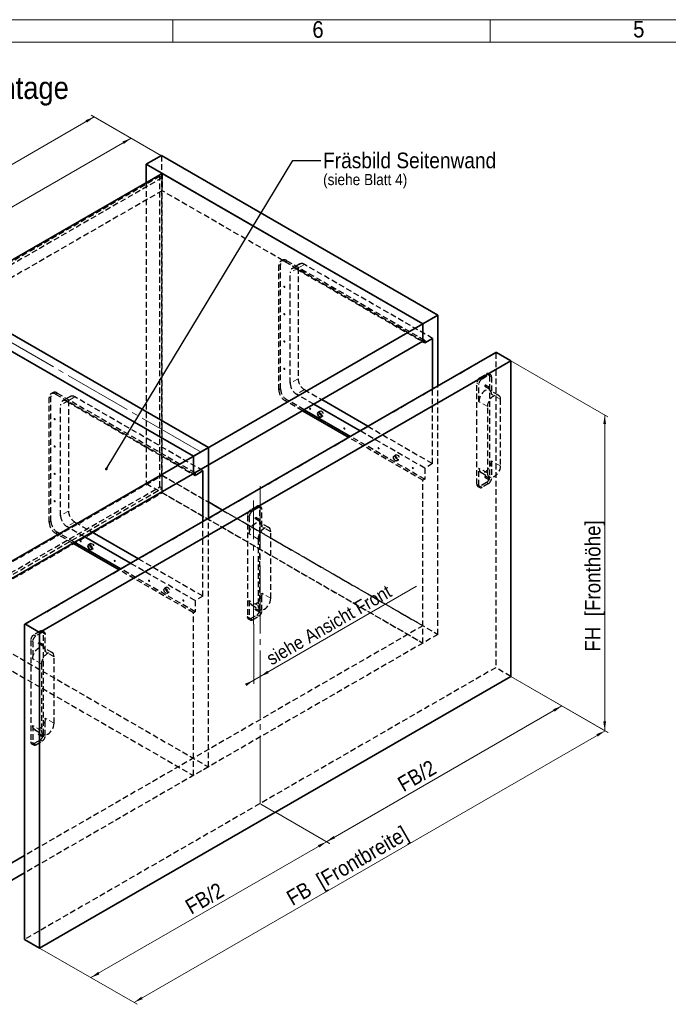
# Model space of a CAD drawing. Header units: millimetres. Extents: x 0 to 594, y 0 to 420.
# Tile 3 of 5: x 129 to 274, y 200 to 420. Entities that reach past the tile are written whole.
import ezdxf

# ---------------------------------------------------------------- set-up
doc = ezdxf.new("R2010")
doc.units = ezdxf.units.MM
for name, pattern in [('SLD-Durchgehend', [0]), ('SLD-Gestrichelt', [1.905, 1.27, -0.635]), ('SLD-Punktstrich', [19.05, 15.24, -1.27, 1.27, -1.27])]:
    doc.linetypes.add(name, pattern=pattern)
doc.styles.add('SLDTEXTSTYLE0', font='GOTHIC.TTF', dxfattribs={"width": 0.913})
doc.styles.get("Standard").update_dxf_attribs({"font": 'GOTHIC.TTF'})
doc.dimstyles.new('SLDDIMSTYLE0', dxfattribs={"dimtxt": 3.439583, "dimasz": 2.5, "dimexe": 0, "dimexo": 0.0625, "dimgap": 0.859896, "dimtad": 1, "dimlfac": 4, "dimrnd": 1e-09, "dimzin": 12, "dimdsep": 46, "dimtxsty": 'SLDTEXTSTYLE0', "dimsah": 1, "dimcen": 0.09, "dimadec": 0, "dimazin": 3, "dimtfac": 1, "dimtofl": 0, "dimtmove": 0, "dimatfit": 3, "dimfxl": 1, "dimfrac": 2, "dimtolj": 1, "dimtzin": 12, "dimarcsym": 0})
doc.dimstyles.new('SLDDIMSTYLE1', dxfattribs={"dimtxt": 3.439583, "dimasz": 2.5, "dimexe": 0, "dimexo": 0.0625, "dimgap": 0.859896, "dimtad": 1, "dimdec": 6, "dimlfac": 4, "dimrnd": 1e-09, "dimzin": 12, "dimdsep": 46, "dimtxsty": 'SLDTEXTSTYLE0', "dimsah": 1, "dimcen": 0.09, "dimadec": 0, "dimazin": 3, "dimtfac": 1, "dimtofl": 0, "dimtmove": 0, "dimatfit": 3, "dimfxl": 1, "dimfrac": 2, "dimtolj": 1, "dimtzin": 12, "dimarcsym": 0})
doc.dimstyles.new('SLDDIMSTYLE2', dxfattribs={"dimtxt": 3, "dimasz": 2.5, "dimexe": 0, "dimexo": 0.0625, "dimgap": 0.75, "dimtad": 1, "dimlfac": 4, "dimrnd": 1e-09, "dimzin": 12, "dimdsep": 46, "dimtxsty": 'SLDTEXTSTYLE0', "dimsah": 1, "dimcen": 0.09, "dimadec": 0, "dimazin": 3, "dimtfac": 1, "dimtmove": 0, "dimatfit": 0, "dimfxl": 1, "dimfrac": 2, "dimtolj": 1, "dimtzin": 12, "dimarcsym": 0})
doc.dimstyles.new('SLDDIMSTYLE3', dxfattribs={"dimtxt": 0.18, "dimasz": 0.62, "dimexe": 0, "dimexo": 0.0625, "dimgap": 0, "dimtad": 0, "dimtih": 1, "dimtoh": 1, "dimdec": 0, "dimrnd": 1e-09, "dimzin": 0, "dimdsep": 46, "dimtxsty": 'STANDARD', "dimblk1": 'DOT', "dimblk2": 'DOT', "dimsah": 1, "dimcen": 0.09, "dimadec": 0, "dimazin": 0, "dimtfac": 0.62, "dimtdec": 0, "dimtofl": 0, "dimtmove": 0, "dimatfit": 3, "dimldrblk": 'DOT', "dimfxl": 1, "dimfrac": 2, "dimtolj": 1, "dimtzin": 0, "dimarcsym": 0})

# ---------------------------------------------------------------- blocks, each defined once
blk = doc.blocks.new('_D')
at = {"color": 150, "linetype": 'SLD-Durchgehend', "lineweight": 0}
for p, q in [((39.36, 337.01), (145.42, 398.24)), ((160.45, 389.56), (144.72, 398.65)), ((54.38, 328.33), (38.65, 337.42))]:
    blk.add_line(p, q, dxfattribs=at)
at = {"color": 150, "linetype": 'SLD-Durchgehend', "lineweight": 18}
for points in [[(145.42, 398.24), (143.5, 397.49), (143.81, 396.95)], [(39.36, 337.01), (41.28, 337.76), (40.97, 338.3)]]:
    blk.add_solid(points, dxfattribs=at)
at = {"color": 150, "linetype": 'SLD-Durchgehend', "lineweight": 18, "insert": (73.77, 361.95), "char_height": 3.4396, "attachment_point": 1, "rotation": 29.9973, "style": 'SLDTEXTSTYLE0'}
blk.add_mtext('KB   [Korpusbreite]', dxfattribs=at)
blk = doc.blocks.new('_D_2')
at = {"color": 150, "linetype": 'SLD-Durchgehend', "lineweight": 0}
for p, q in [((153.68, 393.47), (100.65, 362.86)), ((160.45, 389.56), (152.97, 393.88)), ((107.48, 358.91), (99.94, 363.26))]:
    blk.add_line(p, q, dxfattribs=at)
at = {"color": 150, "linetype": 'SLD-Durchgehend', "lineweight": 18}
for points in [[(153.68, 393.47), (151.76, 392.72), (152.07, 392.18)], [(100.65, 362.86), (102.57, 363.61), (102.26, 364.14)]]:
    blk.add_solid(points, dxfattribs=at)
at = {"color": 150, "linetype": 'SLD-Durchgehend', "lineweight": 18, "insert": (116.2, 376.91), "char_height": 3.44, "attachment_point": 1, "rotation": 29.9973, "style": 'SLDTEXTSTYLE0'}
blk.add_mtext('KB/2', dxfattribs=at)
blk = doc.blocks.new('_D_4')
at = {"color": 150, "linetype": 'SLD-Durchgehend', "lineweight": 0}
for p, q in [((238.59, 273.01), (260.4, 260.42)), ((154.34, 200), (259.69, 260.82)), ((133.23, 212.19), (155.04, 199.59))]:
    blk.add_line(p, q, dxfattribs=at)
at = {"color": 150, "linetype": 'SLD-Durchgehend', "lineweight": 18}
for points in [[(259.69, 260.82), (257.77, 260.07), (258.08, 259.53)], [(154.34, 200), (156.26, 200.75), (155.95, 201.29)]]:
    blk.add_solid(points, dxfattribs=at)
at = {"color": 150, "linetype": 'SLD-Durchgehend', "lineweight": 18, "insert": (188.05, 224.54), "char_height": 3.4396, "attachment_point": 1, "rotation": 29.9973, "style": 'SLDTEXTSTYLE0'}
blk.add_mtext('FB  [Frontbreite]', dxfattribs=at)
blk = doc.blocks.new('_D_5')
at = {"color": 150, "linetype": 'SLD-Durchgehend', "lineweight": 0}
for p, q in [((185.95, 242.57), (198.1, 235.56)), ((144.71, 205.56), (197.39, 235.97)), ((133.23, 212.19), (145.42, 205.15))]:
    blk.add_line(p, q, dxfattribs=at)
at = {"color": 150, "linetype": 'SLD-Durchgehend', "lineweight": 18}
for points in [[(197.39, 235.97), (195.47, 235.22), (195.78, 234.68)], [(144.71, 205.56), (146.63, 206.31), (146.32, 206.85)]]:
    blk.add_solid(points, dxfattribs=at)
at = {"color": 150, "linetype": 'SLD-Durchgehend', "lineweight": 18, "insert": (165.41, 222.58), "char_height": 3.44, "attachment_point": 1, "rotation": 29.9973, "style": 'SLDTEXTSTYLE0'}
blk.add_mtext('FB/2', dxfattribs=at)
blk = doc.blocks.new('_D_6')
at = {"color": 150, "linetype": 'SLD-Durchgehend', "lineweight": 0}
for p, q in [((238.59, 273.01), (250.75, 265.99)), ((197.36, 235.99), (250.04, 266.4)), ((185.95, 242.57), (198.07, 235.58))]:
    blk.add_line(p, q, dxfattribs=at)
at = {"color": 150, "linetype": 'SLD-Durchgehend', "lineweight": 18}
for points in [[(250.04, 266.4), (248.12, 265.65), (248.43, 265.11)], [(197.36, 235.99), (199.28, 236.74), (198.97, 237.27)]]:
    blk.add_solid(points, dxfattribs=at)
at = {"color": 150, "linetype": 'SLD-Durchgehend', "lineweight": 18, "insert": (212.9, 250.03), "char_height": 3.44, "attachment_point": 1, "rotation": 29.9973, "style": 'SLDTEXTSTYLE0'}
blk.add_mtext('FB/2', dxfattribs=at)
blk = doc.blocks.new('_D_7')
at = {"color": 150, "linetype": 'SLD-Durchgehend', "lineweight": 0}
for p, q in [((238.59, 343.64), (260.32, 331.09)), ((259.61, 331.5), (259.61, 260.87)), ((238.59, 273.01), (260.32, 260.46))]:
    blk.add_line(p, q, dxfattribs=at)
at = {"color": 150, "linetype": 'SLD-Durchgehend', "lineweight": 18}
for points in [[(259.61, 331.5), (259.3, 329.46), (259.92, 329.46)], [(259.61, 260.87), (259.92, 262.91), (259.3, 262.91)]]:
    blk.add_solid(points, dxfattribs=at)
at = {"color": 150, "linetype": 'SLD-Durchgehend', "lineweight": 18, "insert": (255.22, 278.53), "char_height": 3.4396, "attachment_point": 1, "rotation": 90, "style": 'SLDTEXTSTYLE0'}
blk.add_mtext('FH  [Fronthöhe]', dxfattribs=at)
blk = doc.blocks.new('_D_8')
at = {"color": 150, "linetype": 'SLD-Durchgehend', "lineweight": 0}
for p, q in [((182.55, 272.96), (217.55, 293.17)), ((181.1, 284.66), (181.1, 271.31)), ((181.1, 272.13), (179.33, 271.1)), ((181.1, 272.13), (182.55, 272.96))]:
    blk.add_line(p, q, dxfattribs=at)
at = {"color": 150, "linetype": 'SLD-Durchgehend', "lineweight": 18}
for points in [[(182.55, 272.96), (184.47, 273.71), (184.16, 274.25)], [(181.1, 272.13), (179.18, 271.37), (179.49, 270.84)]]:
    blk.add_solid(points, dxfattribs=at)
at = {"color": 150, "linetype": 'SLD-Durchgehend', "lineweight": 18, "insert": (183.59, 277.99), "char_height": 3, "attachment_point": 1, "rotation": 29.9973, "style": 'SLDTEXTSTYLE0'}
blk.add_mtext('siehe Ansicht Front', dxfattribs=at)
blk = doc.blocks.new('SW_NOTE_0_12')
at = {"color": 0, "linetype": 'Continuous', "lineweight": 0, "attachment_point": 1, "style": 'SLDTEXTSTYLE0'}
for s, insert, char_height in [('Fräsbild Seitenwand', (0.5, 1.77), 3.5), ('(siehe Blatt 4)', (0.5, -3.01), 2.5)]:
    blk.add_mtext(s, dxfattribs=dict(at, insert=insert, char_height=char_height))
blk = doc.blocks.new('_Dot')
at = {"color": 0, "linetype": 'ByBlock', "lineweight": -2}
blk.add_line((-0.5, 0), (-1, 0), dxfattribs=at)
at = {"color": 0, "linetype": 'ByBlock', "const_width": 0.5}
blk.add_lwpolyline([(-0.25, 0, 1), (0.25, 0, 1)], format="xyb", close=True, dxfattribs=at)

msp = doc.modelspace()

# ---------------------------------------------------------------- linework, layer by layer
at = {"color": 7, "linetype": 'SLD-Durchgehend', "lineweight": 18}
for p, q in [((0.00002017, 419.99992642), (594.00002017, 419.99992642)), ((163.00002017, 419.99992642), (163.00002017, 414.99992642)), ((234.00002017, 414.99992642), (234.00002017, 419.99992642)), ((589.00002017, 414.99992642), (20.00002017, 414.99992642)), ((235.40361946, 345.47704704), (130.04470906, 284.65464271))]:
    msp.add_line(p, q, dxfattribs=at)
at = {"color": 7, "linetype": 'SLD-Durchgehend', "lineweight": 35}
for p, q in [((160.45030065, 389.56315143), (157.09154344, 387.62418216)), ((222.32214401, 353.84529654), (160.45030065, 389.56315143)), ((218.9633868, 351.90632727), (157.09154344, 387.62418216)), ((157.09154344, 387.62418216), (157.09154344, 383.5421416)), ((160.62707735, 385.58316188), (61.27857459, 328.23049203)), ((218.9633868, 351.90632727), (160.62707735, 385.58316188)), ((170.96851402, 324.19947698), (109.09667067, 359.91733187)), ((167.60975681, 322.26050771), (105.73791346, 357.9783626)), ((222.32214401, 353.84529654), (218.9633868, 351.90632727)), ((222.32214401, 338.00980412), (222.32214401, 353.84529654)), ((119.61488404, 294.55365742), (218.9633868, 351.90632727)), ((218.9633868, 348.02755428), (218.9633868, 351.90632727)), ((218.9633868, 351.90632727), (218.9633868, 348.02775841)), ((219.35229553, 348.25206651), (218.9633868, 348.02755428)), ((221.12006248, 348.66037518), (219.35229553, 347.63986504)), ((219.35229553, 348.25206651), (219.35229553, 347.63986504)), ((221.12006248, 337.31585722), (221.12006248, 348.66037518)), ((119.61488404, 290.67508856), (218.9633868, 348.02775841)), ((218.82187924, 347.94606784), (219.35229553, 347.63986504)), ((218.96320999, 348.02765635), (218.9633868, 348.02755428)), ((235.27862962, 345.48942405), (129.91971922, 284.66701972)), ((238.58559997, 343.64012879), (235.40361946, 345.47704704)), ((133.22668958, 282.81772446), (238.58559997, 343.64012879)), ((238.58559997, 343.64012879), (238.58559997, 273.00934856)), ((204.90261553, 327.95372438), (194.54649386, 333.93218616)), ((196.31426082, 334.9526963), (206.67038248, 328.97423452)), ((202.35668057, 326.48398741), (192.0005589, 332.46244919)), ((202.7455893, 326.70849964), (192.38946763, 332.68696142)), ((170.96851402, 324.19947698), (167.60975681, 322.26050771)), ((170.96851402, 308.36398456), (170.96851402, 324.19947698)), ((167.60975681, 318.38173472), (167.60975681, 322.26050771)), ((167.46824926, 318.30024828), (167.99866554, 317.99404548)), ((167.60958001, 318.38183679), (167.60975681, 318.38173472)), ((167.99866554, 318.60624695), (167.60975681, 318.38173472)), ((169.7664325, 319.01455562), (167.99866554, 317.99404548)), ((167.99866554, 318.60624695), (167.99866554, 317.99404548)), ((169.7664325, 307.67003766), (169.7664325, 319.01455562)), ((170.96851402, 312.04442538), (174.15621467, 310.20420497)), ((153.54898554, 298.30790482), (143.19286388, 304.2863666)), ((144.96063083, 305.30687674), (155.3167525, 299.32841496)), ((151.00305058, 296.83816785), (140.64692892, 302.81662963)), ((151.39195931, 297.06268008), (141.03583765, 303.04114186)), ((129.86793237, 214.1259135), (129.86793237, 284.55255852)), ((133.22668958, 282.81772446), (130.04470906, 284.65464271)), ((133.22668958, 212.18694423), (133.22668958, 282.81772446)), ((238.58559997, 273.00934856), (133.22668958, 212.18694423)), ((129.86793237, 232.90386404), (119.61488404, 226.98490523)), ((129.86793237, 229.02529519), (119.61488404, 223.10633638)), ((133.22668958, 212.18694423), (129.86793237, 214.1259135))]:
    msp.add_line(p, q, dxfattribs=at)
at = {"color": 7, "linetype": 'SLD-Gestrichelt', "lineweight": 25}
for p, q in [((160.45030065, 389.56315143), (160.45030065, 318.11583039)), ((160.09674726, 384.91967271), (60.74824451, 327.56700286)), ((160.62707735, 384.61351967), (61.27857459, 327.26084981)), ((157.09154344, 383.5421416), (157.09154344, 316.17686112)), ((160.62707735, 384.61351967), (160.09674726, 384.91967271)), ((160.09674726, 315.4116361), (160.09674726, 384.91967271)), ((160.62707735, 385.58316188), (160.62707735, 381.70459303)), ((160.62707735, 315.10548306), (160.62707735, 384.61351967)), ((160.62707735, 381.70459303), (61.27857459, 324.35192317)), ((218.9633868, 348.02775841), (160.62707735, 381.70459303)), ((187.52252113, 366.14877945), (187.1336124, 365.92426722)), ((188.52243987, 366.04976335), (219.35229553, 348.25206651)), ((186.71931757, 337.14432653), (186.71931757, 365.00857761)), ((187.1082263, 337.36883877), (187.1082263, 365.23308984)), ((188.13353114, 365.82525112), (218.96320999, 348.02765635)), ((191.44696377, 365.31206574), (189.67919682, 364.2915556)), ((190.67911555, 364.1925395), (218.82187924, 347.94606784)), ((191.03266894, 364.39637613), (191.03266894, 339.63477601)), ((221.12006248, 348.66037518), (192.4468825, 365.21304964)), ((189.26490199, 338.61426587), (189.26490199, 363.37586599)), ((235.22684276, 345.37496285), (235.22684276, 274.94831783)), ((231.74434187, 339.89425943), (233.15855543, 340.71066754)), ((232.18628361, 339.63913189), (233.60049717, 340.45554)), ((234.10045653, 340.50504805), (233.6585148, 340.76017559)), ((233.86566221, 340.30233078), (233.86566221, 317.62290973)), ((234.30760395, 340.04720325), (234.30760395, 336.15842763)), ((221.12006248, 320.63261181), (221.12006248, 337.31585722)), ((222.32214401, 282.3979755), (222.32214401, 338.00980412)), ((231.03723509, 315.99009351), (231.03723509, 338.66951456)), ((231.47917682, 334.52561141), (231.47917682, 338.41438702)), ((232.83089547, 337.98958865), (233.71477894, 337.47933358)), ((233.83976878, 337.6958458), (232.95588531, 338.20610087)), ((135.36568759, 307.49850697), (135.36568759, 335.36275804)), ((135.75459632, 307.7230192), (135.75459632, 335.58727028)), ((136.16889115, 336.50295989), (135.77998242, 336.27844766)), ((136.77990115, 336.17943156), (167.60958001, 318.38183679)), ((137.16880988, 336.40394379), (167.99866554, 318.60624695)), ((140.09333379, 335.66624618), (138.32556683, 334.64573604)), ((169.7664325, 319.01455562), (141.09325252, 335.56723008)), ((194.54649386, 333.93218616), (190.67911555, 336.16477614)), ((192.4468825, 337.18528628), (196.31426082, 334.9526963)), ((235.85553044, 335.94135099), (233.89330912, 337.07411724)), ((236.26982527, 335.02566137), (236.26982527, 320.12379156)), ((137.911272, 308.96844631), (137.911272, 333.73004643)), ((139.32548557, 334.54671994), (167.46824926, 318.30024828)), ((139.67903896, 334.75055657), (139.67903896, 309.98895645)), ((192.0005589, 332.46244919), (188.13353114, 334.6948368)), ((192.38946763, 332.68696142), (188.52243987, 334.91934903)), ((233.44139814, 318.49097533), (233.44139814, 333.39284515)), ((195.97046219, 332.37873119), (195.52852045, 332.12360366)), ((196.15346966, 331.04104258), (196.59541139, 331.29617011)), ((206.67038248, 328.97423452), (221.12006248, 320.63261181)), ((218.9633868, 316.89713996), (202.35668057, 326.48398741)), ((219.35229553, 317.12165219), (202.7455893, 326.70849964)), ((219.35229553, 319.61210167), (204.90261553, 327.95372438)), ((212.94102493, 322.58183385), (212.4990832, 322.32670631)), ((213.1240324, 321.24414524), (213.56597414, 321.49927277)), ((221.12006248, 320.63261181), (219.35229553, 319.61210167)), ((219.35229553, 319.61210167), (219.35229553, 317.12165219)), ((231.47917682, 315.73496597), (231.47917682, 319.62374159)), ((234.30760395, 321.25655781), (234.30760395, 317.3677822)), ((61.27857459, 260.66173984), (160.62707735, 318.0144097)), ((160.45030065, 318.11583039), (157.09154344, 316.17686112)), ((160.45030065, 318.11583039), (222.32214401, 282.3979755)), ((160.62707735, 318.0144097), (170.96851402, 312.04442538)), ((160.62707735, 314.13584084), (160.62707735, 318.0144097)), ((231.89347165, 318.70805198), (233.85569297, 317.57528572)), ((232.83089547, 317.57606835), (233.71477894, 317.06581328)), ((233.83976878, 317.2823255), (232.95588531, 317.79258057)), ((60.74824451, 258.05896624), (160.09674726, 315.4116361)), ((157.09154344, 316.17686112), (218.9633868, 280.45900623)), ((160.62707735, 315.10548306), (160.09674726, 315.4116361)), ((219.35229553, 317.12165219), (218.9633868, 316.89713996)), ((218.9633868, 280.45900623), (218.9633868, 316.89713996)), ((231.2443825, 315.5322487), (231.68632424, 315.27712117)), ((233.15855543, 316.39816486), (231.74434187, 315.58175675)), ((233.60049717, 316.14303733), (232.18628361, 315.32662922)), ((61.27857459, 257.7528132), (160.62707735, 315.10548306)), ((61.27857459, 256.78317099), (160.62707735, 314.13584084)), ((160.62707735, 314.13584084), (218.9633868, 280.45900623)), ((181.80492545, 311.06484798), (180.39071188, 310.24843986)), ((182.24686718, 310.80972044), (180.83265362, 309.99331233)), ((182.74682655, 310.85922849), (182.30488481, 311.11435603)), ((174.15621467, 310.20420497), (218.9633868, 284.33757509)), ((179.6836051, 309.023695), (179.6836051, 286.34427395)), ((180.12554684, 308.76856746), (180.12554684, 304.87979185)), ((182.51203223, 287.97709017), (182.51203223, 310.65651122)), ((182.95397396, 306.51260807), (182.95397396, 310.40138369)), ((143.19286388, 304.2863666), (139.32548557, 306.51895658)), ((141.09325252, 307.53946671), (144.96063083, 305.30687674)), ((169.7664325, 290.98679225), (169.7664325, 307.67003766)), ((170.96851402, 252.75215594), (170.96851402, 308.36398456)), ((181.47726548, 308.34376909), (182.36114896, 307.83351402)), ((182.4861388, 308.05002624), (181.60225532, 308.56028131)), ((184.50190045, 306.29553143), (182.53967914, 307.42829768)), ((140.64692892, 302.81662963), (136.77990115, 305.04901724)), ((141.03583765, 303.04114186), (137.16880988, 305.27352947)), ((184.91619528, 290.477972), (184.91619528, 305.37984181)), ((144.6168322, 302.73291163), (144.17489046, 302.47778409)), ((182.08776816, 303.74702559), (182.08776816, 288.84515577)), ((144.79983967, 301.39522302), (145.24178141, 301.65035055)), ((167.99866554, 289.96628211), (153.54898554, 298.30790482)), ((155.3167525, 299.32841496), (169.7664325, 290.98679225)), ((167.60975681, 287.2513204), (151.00305058, 296.83816785)), ((167.99866554, 287.47583263), (151.39195931, 297.06268008)), ((161.58739495, 292.93601429), (161.14545321, 292.68088675)), ((161.77040242, 291.59832568), (162.21234416, 291.85345321)), ((169.7664325, 290.98679225), (167.99866554, 289.96628211)), ((182.95397396, 287.72196264), (182.95397396, 291.61073825)), ((167.99866554, 289.96628211), (167.99866554, 287.47583263)), ((180.12554684, 289.97792203), (180.12554684, 286.08914641)), ((180.53984167, 289.06223242), (182.50206299, 287.92946616)), ((105.73791346, 286.53104156), (167.60975681, 250.81318667)), ((109.09667067, 288.47001083), (170.96851402, 252.75215594)), ((167.99866554, 287.47583263), (167.60975681, 287.2513204)), ((167.60975681, 250.81318667), (167.60975681, 287.2513204)), ((180.39071188, 285.93593719), (181.80492545, 286.7523453)), ((181.47726548, 287.93024879), (182.36114896, 287.41999372)), ((182.4861388, 287.63650594), (181.60225532, 288.14676101)), ((218.9633868, 284.33757509), (129.86793237, 232.90386404)), ((179.89075252, 285.88642914), (180.33269426, 285.63130161)), ((180.83265362, 285.68080966), (182.24686718, 286.49721777)), ((218.9633868, 280.45900623), (218.9633868, 284.33757509)), ((133.35043326, 283.09266505), (131.9362197, 282.27625693)), ((133.792375, 282.83753751), (132.37816144, 282.0211294)), ((134.29233437, 282.88704556), (133.85039263, 283.1421731)), ((134.05754005, 260.00490724), (134.05754005, 282.68432829)), ((134.49948178, 278.54042514), (134.49948178, 282.42920075)), ((222.32214401, 282.3979755), (218.9633868, 280.45900623)), ((218.9633868, 280.45900623), (129.86793237, 229.02529519)), ((131.22911292, 281.05151207), (131.22911292, 258.37209102)), ((131.67105466, 280.79638453), (131.67105466, 276.90760891)), ((133.0227733, 280.37158616), (133.90665678, 279.86133109)), ((134.03164662, 280.0778433), (133.14776314, 280.58809837)), ((136.04740827, 278.3233485), (134.08518695, 279.45611475)), ((133.63327598, 275.77484266), (133.63327598, 260.87297284)), ((136.4617031, 262.50578907), (136.4617031, 277.40765888)), ((235.22684276, 274.94831783), (129.86793237, 214.1259135)), ((238.58559997, 273.00934856), (235.22684276, 274.94831783)), ((134.49948178, 259.7497797), (134.49948178, 263.63855532)), ((131.67105466, 262.0057391), (131.67105466, 258.11696348)), ((132.08534949, 261.09004948), (134.04757081, 259.95728323)), ((134.03164662, 259.66432301), (133.14776314, 260.17457808)), ((131.43626034, 257.91424621), (131.87820207, 257.65911867)), ((131.9362197, 257.96375426), (133.35043326, 258.78016237)), ((132.37816144, 257.70862672), (133.792375, 258.52503484)), ((133.0227733, 259.95806586), (133.90665678, 259.44781079)), ((170.96851402, 252.75215594), (167.60975681, 250.81318667))]:
    msp.add_line(p, q, dxfattribs=at)
at = {"color": 7, "linetype": 'SLD-Gestrichelt', "lineweight": 18}
for p, q in [((188.52243987, 366.04976335), (188.13353114, 365.82525112)), ((187.1082263, 365.23308984), (186.71931757, 365.00857761)), ((191.03266894, 364.39637613), (189.26490199, 363.37586599)), ((192.4468825, 365.21304964), (190.67911555, 364.1925395)), ((129.86793237, 284.55255852), (235.22684276, 345.37496285)), ((191.03266894, 339.63477601), (189.26490199, 338.61426587)), ((232.18628361, 339.63913189), (231.74434187, 339.89425943)), ((233.60049717, 340.45554), (233.15855543, 340.71066754)), ((234.30760395, 340.04720325), (233.86566221, 340.30233078)), ((187.1082263, 337.36883877), (186.71931757, 337.14432653)), ((231.47917682, 338.41438702), (231.03723509, 338.66951456)), ((135.75459632, 335.58727028), (135.36568759, 335.36275804)), ((137.16880988, 336.40394379), (136.77990115, 336.17943156)), ((141.09325252, 335.56723008), (139.32548557, 334.54671994)), ((192.4468825, 337.18528628), (190.67911555, 336.16477614)), ((236.26982527, 335.02566137), (234.30760395, 336.15842763)), ((139.67903896, 334.75055657), (137.911272, 333.73004643)), ((188.52243987, 334.91934903), (188.13353114, 334.6948368)), ((233.44139814, 333.39284515), (231.47917682, 334.52561141)), ((233.44139814, 318.49097533), (231.47917682, 319.62374159)), ((236.26982527, 320.12379156), (234.30760395, 321.25655781)), ((234.30760395, 317.3677822), (233.86566221, 317.62290973)), ((231.47917682, 315.73496597), (231.03723509, 315.99009351)), ((232.18628361, 315.32662922), (231.74434187, 315.58175675)), ((233.60049717, 316.14303733), (233.15855543, 316.39816486)), ((182.24686718, 310.80972044), (181.80492545, 311.06484798)), ((139.67903896, 309.98895645), (137.911272, 308.96844631)), ((180.12554684, 308.76856746), (179.6836051, 309.023695)), ((180.83265362, 309.99331233), (180.39071188, 310.24843986)), ((182.95397396, 310.40138369), (182.51203223, 310.65651122)), ((135.75459632, 307.7230192), (135.36568759, 307.49850697)), ((141.09325252, 307.53946671), (139.32548557, 306.51895658)), ((184.91619528, 305.37984181), (182.95397396, 306.51260807)), ((137.16880988, 305.27352947), (136.77990115, 305.04901724)), ((182.08776816, 303.74702559), (180.12554684, 304.87979185)), ((184.91619528, 290.477972), (182.95397396, 291.61073825)), ((182.08776816, 288.84515577), (180.12554684, 289.97792203)), ((182.24686718, 286.49721777), (181.80492545, 286.7523453)), ((182.95397396, 287.72196264), (182.51203223, 287.97709017)), ((180.12554684, 286.08914641), (179.6836051, 286.34427395)), ((180.83265362, 285.68080966), (180.39071188, 285.93593719)), ((132.37816144, 282.0211294), (131.9362197, 282.27625693)), ((133.792375, 282.83753751), (133.35043326, 283.09266505)), ((134.49948178, 282.42920075), (134.05754005, 282.68432829)), ((131.67105466, 280.79638453), (131.22911292, 281.05151207)), ((136.4617031, 277.40765888), (134.49948178, 278.54042514)), ((133.63327598, 275.77484266), (131.67105466, 276.90760891)), ((136.4617031, 262.50578907), (134.49948178, 263.63855532)), ((133.63327598, 260.87297284), (131.67105466, 262.0057391)), ((131.67105466, 258.11696348), (131.22911292, 258.37209102)), ((132.37816144, 257.70862672), (131.9362197, 257.96375426)), ((133.792375, 258.52503484), (133.35043326, 258.78016237)), ((134.49948178, 259.7497797), (134.05754005, 260.00490724))]:
    msp.add_line(p, q, dxfattribs=at)
at = {"color": 150, "linetype": 'SLD-Punktstrich', "lineweight": 18}
for p, q in [((169.32527792, 323.20912772), (107.48513878, 358.90868016)), ((182.54738757, 244.48895569), (182.54738757, 315.55883335)), ((181.09781866, 284.66068206), (181.09781866, 312.34010311)), ((185.90614478, 242.49607879), (182.68061954, 244.35813488))]:
    msp.add_line(p, q, dxfattribs=at)
at = {"color": 7, "linetype": 'SLD-Gestrichelt', "lineweight": 18, "flags": 128}
for points in [[(187.85952726, 360.27788035), (187.86827387, 360.32360849), (187.89318211, 360.35227632), (187.93045993, 360.35951941), (187.97443211, 360.34423507), (188.01840429, 360.30875021), (188.05568211, 360.25846706), (188.08059035, 360.2010408), (188.08933696, 360.14521403), (188.08059035, 360.09948589), (188.05568211, 360.07081806), (188.01840429, 360.06357497), (187.97443211, 360.07885931), (187.93045993, 360.11434417), (187.89318211, 360.16462731), (187.86827387, 360.22205358), (187.85952726, 360.27788035)], [(187.85952726, 354.15382426), (187.86827387, 354.1995524), (187.89318211, 354.22822023), (187.93045993, 354.23546332), (187.97443211, 354.22017898), (188.01840429, 354.18469412), (188.05568211, 354.13441097), (188.08059035, 354.07698471), (188.08933696, 354.02115794), (188.08059035, 353.9754298), (188.05568211, 353.94676197), (188.01840429, 353.93951888), (187.97443211, 353.95480322), (187.93045993, 353.99028808), (187.89318211, 354.04057123), (187.86827387, 354.09799749), (187.85952726, 354.15382426)], [(187.85952726, 348.02976817), (187.86827387, 348.07549631), (187.89318211, 348.10416414), (187.93045993, 348.11140723), (187.97443211, 348.09612289), (188.01840429, 348.06063803), (188.05568211, 348.01035489), (188.08059035, 347.95292862), (188.08933696, 347.89710185), (188.08059035, 347.85137371), (188.05568211, 347.82270588), (188.01840429, 347.81546279), (187.97443211, 347.83074713), (187.93045993, 347.86623199), (187.89318211, 347.91651514), (187.86827387, 347.9739414), (187.85952726, 348.02976817)], [(187.85952726, 341.90571208), (187.86827387, 341.95144022), (187.89318211, 341.98010805), (187.93045993, 341.98735114), (187.97443211, 341.9720668), (188.01840429, 341.93658194), (188.05568211, 341.8862988), (188.08059035, 341.82887253), (188.08933696, 341.77304576), (188.08059035, 341.72731762), (188.05568211, 341.69864979), (188.01840429, 341.6914067), (187.97443211, 341.70669104), (187.93045993, 341.7421759), (187.89318211, 341.79245905), (187.86827387, 341.84988532), (187.85952726, 341.90571208)], [(136.50589728, 330.63206079), (136.51464389, 330.67778893), (136.53955213, 330.70645676), (136.57682994, 330.71369985), (136.62080213, 330.69841551), (136.66477431, 330.66293065), (136.70205213, 330.6126475), (136.72696037, 330.55522123), (136.73570698, 330.49939447), (136.72696037, 330.45366633), (136.70205213, 330.4249985), (136.66477431, 330.41775541), (136.62080213, 330.43303975), (136.57682994, 330.46852461), (136.53955213, 330.51880775), (136.51464389, 330.57623402), (136.50589728, 330.63206079)], [(136.50589728, 324.5080047), (136.51464389, 324.55373284), (136.53955213, 324.58240067), (136.57682994, 324.58964376), (136.62080213, 324.57435942), (136.66477431, 324.53887456), (136.70205213, 324.48859141), (136.72696037, 324.43116515), (136.73570698, 324.37533838), (136.72696037, 324.32961024), (136.70205213, 324.30094241), (136.66477431, 324.29369932), (136.62080213, 324.30898366), (136.57682994, 324.34446852), (136.53955213, 324.39475166), (136.51464389, 324.45217793), (136.50589728, 324.5080047)], [(208.93130934, 324.12751313), (208.94005595, 324.17324128), (208.96496419, 324.2019091), (209.00224201, 324.20915219), (209.04621419, 324.19386786), (209.09018637, 324.15838299), (209.12746419, 324.10809985), (209.15237243, 324.05067358), (209.16111904, 323.99484681), (209.15237243, 323.94911867), (209.12746419, 323.92045085), (209.09018637, 323.91320775), (209.04621419, 323.92849209), (209.00224201, 323.96397696), (208.96496419, 324.0142601), (208.94005595, 324.07168637), (208.93130934, 324.12751313)], [(216.58574025, 319.70870423), (216.59448686, 319.75443237), (216.6193951, 319.7831002), (216.65667291, 319.79034329), (216.7006451, 319.77505895), (216.74461728, 319.73957409), (216.7818951, 319.68929094), (216.80680334, 319.63186467), (216.81554995, 319.57603791), (216.80680334, 319.53030977), (216.7818951, 319.50164194), (216.74461728, 319.49439885), (216.7006451, 319.50968319), (216.65667291, 319.54516805), (216.6193951, 319.59545119), (216.59448686, 319.65287746), (216.58574025, 319.70870423)], [(136.50589728, 318.38394861), (136.51464389, 318.42967675), (136.53955213, 318.45834458), (136.57682994, 318.46558767), (136.62080213, 318.45030333), (136.66477431, 318.41481847), (136.70205213, 318.36453532), (136.72696037, 318.30710906), (136.73570698, 318.25128229), (136.72696037, 318.20555415), (136.70205213, 318.17688632), (136.66477431, 318.16964323), (136.62080213, 318.18492757), (136.57682994, 318.22041243), (136.53955213, 318.27069558), (136.51464389, 318.32812184), (136.50589728, 318.38394861)], [(136.50589728, 312.25989252), (136.51464389, 312.30562066), (136.53955213, 312.33428849), (136.57682994, 312.34153158), (136.62080213, 312.32624724), (136.66477431, 312.29076238), (136.70205213, 312.24047924), (136.72696037, 312.18305297), (136.73570698, 312.1272262), (136.72696037, 312.08149806), (136.70205213, 312.05283023), (136.66477431, 312.04558714), (136.62080213, 312.06087148), (136.57682994, 312.09635634), (136.53955213, 312.14663949), (136.51464389, 312.20406575), (136.50589728, 312.25989252)], [(157.57767936, 294.48169357), (157.58642597, 294.52742172), (157.61133421, 294.55608954), (157.64861202, 294.56333263), (157.69258421, 294.5480483), (157.73655639, 294.51256343), (157.77383421, 294.46228029), (157.79874245, 294.40485402), (157.80748906, 294.34902725), (157.79874245, 294.30329911), (157.77383421, 294.27463129), (157.73655639, 294.26738819), (157.69258421, 294.28267253), (157.64861202, 294.3181574), (157.61133421, 294.36844054), (157.58642597, 294.42586681), (157.57767936, 294.48169357)], [(165.23211026, 290.06288467), (165.24085687, 290.10861281), (165.26576511, 290.13728064), (165.30304293, 290.14452373), (165.34701511, 290.12923939), (165.3909873, 290.09375453), (165.42826511, 290.04347138), (165.45317335, 289.98604511), (165.46191997, 289.93021835), (165.45317335, 289.88449021), (165.42826511, 289.85582238), (165.3909873, 289.84857929), (165.34701511, 289.86386363), (165.30304293, 289.89934849), (165.26576511, 289.94963163), (165.24085687, 290.0070579), (165.23211026, 290.06288467)]]:
    msp.add_lwpolyline(points, dxfattribs=at)
at = {"color": 7, "linetype": 'SLD-Gestrichelt', "lineweight": 25, "flags": 128}
for points in [[(232.89339039, 337.99577716), (232.92721514, 338.02307321), (232.95589039, 338.06175255), (232.97505057, 338.1059266), (232.98177873, 338.14887027), (232.97505057, 338.18404576), (232.95589039, 338.20609793), (232.92721514, 338.21166954), (232.89339039, 338.19991236), (232.85956563, 338.17261631), (232.83089039, 338.13393697), (232.8117302, 338.08976292), (232.80500204, 338.04681925), (232.8117302, 338.01164376), (232.83089039, 337.98959158), (232.85956563, 337.98401997), (232.89339039, 337.99577716)], [(233.77727386, 337.48552209), (233.81109862, 337.51281814), (233.83977386, 337.55149748), (233.85893405, 337.59567153), (233.86566221, 337.6386152), (233.85893405, 337.67379069), (233.83977386, 337.69584286), (233.81109862, 337.70141447), (233.77727386, 337.68965729), (233.74344911, 337.66236124), (233.71477386, 337.6236819), (233.69561368, 337.57950785), (233.68888552, 337.53656418), (233.69561368, 337.50138869), (233.71477386, 337.47933651), (233.74344911, 337.4737649), (233.77727386, 337.48552209)], [(234.30760395, 336.15842763), (234.27214666, 336.50135342), (234.16755278, 336.78614537), (233.99906707, 336.99852282), (233.77513812, 337.12783628), (233.50699465, 337.16760142), (233.20808251, 337.11582427), (232.89339039, 336.97510114), (232.57869826, 336.75248848), (232.27978612, 336.45914902), (232.01164265, 336.10979201), (231.7877137, 335.72193569), (231.61922799, 335.31502879), (231.51463411, 334.90947531), (231.47917682, 334.52561141)], [(233.44139814, 333.39284515), (233.47685543, 333.77670905), (233.58144931, 334.18226253), (233.74993502, 334.58916944), (233.97386397, 334.97702576), (234.24200744, 335.32638276), (234.54091958, 335.61972223), (234.8556117, 335.84233489), (235.17030383, 335.98305802), (235.46921597, 336.03483517), (235.73735944, 335.99507002), (235.96128839, 335.86575657), (236.1297741, 335.65337912), (236.23436798, 335.36858717), (236.26982527, 335.02566137)], [(195.84099505, 332.09257819), (195.87463586, 332.26845566), (195.97043679, 332.37871653), (196.11381301, 332.40657457), (196.28293679, 332.34778866), (196.45206057, 332.21130841), (196.59543679, 332.01791171), (196.69123772, 331.79704144), (196.72487853, 331.58232312), (196.69123772, 331.40644564), (196.59543679, 331.29618478), (196.45206057, 331.26832673), (196.28293679, 331.32711264), (196.28293678, 331.32711265)], [(212.36961606, 322.04055331), (212.40325687, 322.21643078), (212.4990578, 322.32669165), (212.64243402, 322.3545497), (212.8115578, 322.29576378), (212.98068158, 322.15928353), (213.1240578, 321.96588683), (213.21985873, 321.74501657), (213.25349954, 321.53029824), (213.21985873, 321.35442077), (213.1240578, 321.2441599), (212.98068158, 321.21630185), (212.8115578, 321.27508777), (212.64243402, 321.41156802), (212.4990578, 321.60496472), (212.40325687, 321.82583498), (212.36961606, 322.04055331)], [(212.8115578, 322.29568084), (212.84519861, 322.47155832), (212.94099954, 322.58181919), (213.08437576, 322.60967723), (213.25349954, 322.55089132), (213.42262332, 322.41441107), (213.56599954, 322.22101437), (213.66180047, 322.0001441), (213.69544128, 321.78542577), (213.66180047, 321.6095483), (213.56599954, 321.49928743), (213.42262332, 321.47142939), (213.25349954, 321.5302153), (213.08437576, 321.66669555), (212.94099954, 321.86009225), (212.84519861, 322.08096252), (212.8115578, 322.29568084)], [(231.47917682, 319.62374159), (231.51463411, 319.2808158), (231.61922799, 318.99602385), (231.7877137, 318.7836464), (232.01164265, 318.65433294), (232.27978612, 318.6145678), (232.57869826, 318.66634495), (232.89339039, 318.80706808), (233.20808251, 319.02968074), (233.50699465, 319.3230202), (233.77513812, 319.67237721), (233.99906707, 320.06023353), (234.16755278, 320.46714043), (234.27214666, 320.87269391), (234.30760395, 321.25655781)], [(236.26982527, 320.12379156), (236.23436798, 319.73992765), (236.1297741, 319.33437418), (235.96128839, 318.92746727), (235.73735944, 318.53961095), (235.46921597, 318.19025395), (235.17030383, 317.89691448), (234.8556117, 317.67430182), (234.54091958, 317.53357869), (234.24200744, 317.48180154), (233.97386397, 317.52156669), (233.74993502, 317.65088014), (233.58144931, 317.86325759), (233.47685543, 318.14804954), (233.44139814, 318.49097533)], [(232.89339039, 317.58225686), (232.92721514, 317.60955291), (232.95589039, 317.64823225), (232.97505057, 317.6924063), (232.98177873, 317.73534997), (232.97505057, 317.77052546), (232.95589039, 317.79257764), (232.92721514, 317.79814924), (232.89339039, 317.78639206), (232.85956563, 317.75909601), (232.83089039, 317.72041667), (232.8117302, 317.67624262), (232.80500204, 317.63329895), (232.8117302, 317.59812346), (232.83089039, 317.57607129), (232.85956563, 317.57049968), (232.89339039, 317.58225686)], [(233.77727386, 317.07200179), (233.81109862, 317.09929784), (233.83977386, 317.13797718), (233.85893405, 317.18215123), (233.86566221, 317.2250949), (233.85893405, 317.26027039), (233.83977386, 317.28232257), (233.81109862, 317.28789418), (233.77727386, 317.27613699), (233.74344911, 317.24884094), (233.71477386, 317.2101616), (233.69561368, 317.16598755), (233.68888552, 317.12304388), (233.69561368, 317.08786839), (233.71477386, 317.06581622), (233.74344911, 317.06024461), (233.77727386, 317.07200179)], [(180.12554684, 304.87979185), (180.16100413, 305.26365575), (180.26559801, 305.66920923), (180.43408372, 306.07611613), (180.65801267, 306.46397245), (180.92615613, 306.81332945), (181.22506828, 307.10666892), (181.5397604, 307.32928158), (181.85445253, 307.47000471), (182.15336467, 307.52178186), (182.42150814, 307.48201672), (182.64543709, 307.35270326), (182.81392279, 307.14032581), (182.91851668, 306.85553386), (182.95397396, 306.51260807)], [(181.5397604, 308.3499576), (181.50593565, 308.33820041), (181.4772604, 308.34377202), (181.45810022, 308.3658242), (181.45137205, 308.40099969), (181.45810022, 308.44394336), (181.4772604, 308.48811741), (181.50593565, 308.52679675), (181.5397604, 308.5540928), (181.57358516, 308.56584998), (181.6022604, 308.56027837), (181.62142059, 308.5382262), (181.62814875, 308.5030507), (181.62142059, 308.46010704), (181.6022604, 308.41593299), (181.57358516, 308.37725365), (181.5397604, 308.3499576)], [(184.91619528, 305.37984181), (184.880738, 305.72276761), (184.77614411, 306.00755956), (184.60765841, 306.219937), (184.38372945, 306.34925046), (184.11558599, 306.38901561), (183.81667384, 306.33723846), (183.50198172, 306.19651533), (183.1872896, 305.97390266), (182.88837745, 305.6805632), (182.62023399, 305.3312062), (182.39630503, 304.94334988), (182.22781933, 304.53644297), (182.12322544, 304.13088949), (182.08776816, 303.74702559)], [(182.42364388, 307.83970253), (182.38981912, 307.82794534), (182.36114388, 307.83351695), (182.34198369, 307.85556913), (182.33525553, 307.89074462), (182.34198369, 307.93368829), (182.36114388, 307.97786234), (182.38981912, 308.01654168), (182.42364388, 308.04383773), (182.45746864, 308.05559491), (182.48614388, 308.0500233), (182.50530406, 308.02797113), (182.51203223, 307.99279563), (182.50530406, 307.94985197), (182.48614388, 307.90567792), (182.45746864, 307.86699858), (182.42364388, 307.83970253)], [(144.48736507, 302.44675863), (144.52100588, 302.6226361), (144.61680681, 302.73289697), (144.76018303, 302.76075501), (144.92930681, 302.7019691), (145.09843059, 302.56548885), (145.24180681, 302.37209215), (145.33760773, 302.15122188), (145.37124854, 301.93650356), (145.33760773, 301.76062608), (145.24180681, 301.65036522), (145.09843059, 301.62250717), (144.92930681, 301.68129308), (144.9293068, 301.68129309)], [(161.01598608, 292.39473375), (161.04962689, 292.57061122), (161.14542782, 292.68087209), (161.28880404, 292.70873013), (161.45792782, 292.64994422), (161.6270516, 292.51346397), (161.77042782, 292.32006727), (161.86622874, 292.09919701), (161.89986956, 291.88447868), (161.86622874, 291.70860121), (161.77042782, 291.59834034), (161.6270516, 291.57048229), (161.45792782, 291.62926821), (161.28880404, 291.76574845), (161.14542782, 291.95914516), (161.04962689, 292.18001542), (161.01598608, 292.39473375)], [(161.45792782, 292.64986128), (161.49156863, 292.82573876), (161.58736956, 292.93599962), (161.73074577, 292.96385767), (161.89986956, 292.90507176), (162.06899334, 292.76859151), (162.21236956, 292.5751948), (162.30817048, 292.35432454), (162.34181129, 292.13960621), (162.30817048, 291.96372874), (162.21236956, 291.85346787), (162.06899334, 291.82560983), (161.89986956, 291.88439574), (161.73074577, 292.02087599), (161.58736956, 292.21427269), (161.49156863, 292.43514296), (161.45792782, 292.64986128)], [(182.95397396, 291.61073825), (182.91851668, 291.22687435), (182.81392279, 290.82132087), (182.64543709, 290.41441397), (182.42150814, 290.02655765), (182.15336467, 289.67720064), (181.85445253, 289.38386118), (181.5397604, 289.16124852), (181.22506828, 289.02052539), (180.92615613, 288.96874823), (180.65801267, 289.00851338), (180.43408372, 289.13782684), (180.26559801, 289.35020429), (180.16100413, 289.63499624), (180.12554684, 289.97792203)], [(182.08776816, 288.84515577), (182.12322544, 288.50222998), (182.22781933, 288.21743803), (182.39630503, 288.00506058), (182.62023399, 287.87574713), (182.88837745, 287.83598198), (183.1872896, 287.88775913), (183.50198172, 288.02848226), (183.81667384, 288.25109492), (184.11558599, 288.54443439), (184.38372945, 288.89379139), (184.60765841, 289.28164771), (184.77614411, 289.68855462), (184.880738, 290.09410809), (184.91619528, 290.477972)], [(181.5397604, 287.9364373), (181.50593565, 287.92468012), (181.4772604, 287.93025173), (181.45810022, 287.9523039), (181.45137205, 287.98747939), (181.45810022, 288.03042306), (181.4772604, 288.07459711), (181.50593565, 288.11327645), (181.5397604, 288.1405725), (181.57358516, 288.15232968), (181.6022604, 288.14675808), (181.62142059, 288.1247059), (181.62814875, 288.08953041), (181.62142059, 288.04658674), (181.6022604, 288.00241269), (181.57358516, 287.96373335), (181.5397604, 287.9364373)], [(182.42364388, 287.42618223), (182.38981912, 287.41442505), (182.36114388, 287.41999666), (182.34198369, 287.44204883), (182.33525553, 287.47722432), (182.34198369, 287.52016799), (182.36114388, 287.56434204), (182.38981912, 287.60302138), (182.42364388, 287.63031743), (182.45746864, 287.64207461), (182.48614388, 287.63650301), (182.50530406, 287.61445083), (182.51203223, 287.57927534), (182.50530406, 287.53633167), (182.48614388, 287.49215762), (182.45746864, 287.45347828), (182.42364388, 287.42618223)], [(133.08526822, 280.37777466), (133.05144347, 280.36601748), (133.02276822, 280.37158909), (133.00360804, 280.39364126), (132.99687987, 280.42881676), (133.00360804, 280.47176042), (133.02276822, 280.51593448), (133.05144347, 280.55461382), (133.08526822, 280.58190987), (133.11909298, 280.59366705), (133.14776822, 280.58809544), (133.16692841, 280.56604327), (133.17365657, 280.53086777), (133.16692841, 280.48792411), (133.14776822, 280.44375006), (133.11909298, 280.40507071), (133.08526822, 280.37777466)], [(133.9691517, 279.86751959), (133.93532694, 279.85576241), (133.9066517, 279.86133402), (133.88749151, 279.88338619), (133.88076335, 279.91856169), (133.88749151, 279.96150535), (133.9066517, 280.00567941), (133.93532694, 280.04435875), (133.9691517, 280.0716548), (134.00297645, 280.08341198), (134.0316517, 280.07784037), (134.05081188, 280.0557882), (134.05754005, 280.0206127), (134.05081188, 279.97766904), (134.0316517, 279.93349499), (134.00297645, 279.89481564), (133.9691517, 279.86751959)], [(131.67105466, 276.90760891), (131.70651195, 277.29147282), (131.81110583, 277.69702629), (131.97959154, 278.1039332), (132.20352049, 278.49178952), (132.47166395, 278.84114652), (132.7705761, 279.13448599), (133.08526822, 279.35709865), (133.39996034, 279.49782178), (133.69887249, 279.54959893), (133.96701596, 279.50983378), (134.19094491, 279.38052033), (134.35943061, 279.16814288), (134.4640245, 278.88335093), (134.49948178, 278.54042514)], [(136.4617031, 277.40765888), (136.42624582, 277.75058467), (136.32165193, 278.03537662), (136.15316623, 278.24775407), (135.92923727, 278.37706753), (135.66109381, 278.41683268), (135.36218166, 278.36505552), (135.04748954, 278.22433239), (134.73279742, 278.00171973), (134.43388527, 277.70838027), (134.16574181, 277.35902327), (133.94181285, 276.97116694), (133.77332715, 276.56426004), (133.66873326, 276.15870656), (133.63327598, 275.77484266)], [(134.49948178, 263.63855532), (134.4640245, 263.25469142), (134.35943061, 262.84913794), (134.19094491, 262.44223104), (133.96701596, 262.05437471), (133.69887249, 261.70501771), (133.39996034, 261.41167825), (133.08526822, 261.18906559), (132.7705761, 261.04834246), (132.47166395, 260.9965653), (132.20352049, 261.03633045), (131.97959154, 261.16564391), (131.81110583, 261.37802136), (131.70651195, 261.6628133), (131.67105466, 262.0057391)], [(133.63327598, 260.87297284), (133.66873326, 260.53004705), (133.77332715, 260.2452551), (133.94181285, 260.03287765), (134.16574181, 259.9035642), (134.43388527, 259.86379905), (134.73279742, 259.9155762), (135.04748954, 260.05629933), (135.36218166, 260.27891199), (135.66109381, 260.57225146), (135.92923727, 260.92160846), (136.15316623, 261.30946478), (136.32165193, 261.71637169), (136.42624582, 262.12192516), (136.4617031, 262.50578907)], [(133.08526822, 259.96425437), (133.05144347, 259.95249718), (133.02276822, 259.95806879), (133.00360804, 259.98012097), (132.99687987, 260.01529646), (133.00360804, 260.05824013), (133.02276822, 260.10241418), (133.05144347, 260.14109352), (133.08526822, 260.16838957), (133.11909298, 260.18014675), (133.14776822, 260.17457514), (133.16692841, 260.15252297), (133.17365657, 260.11734748), (133.16692841, 260.07440381), (133.14776822, 260.03022976), (133.11909298, 259.99155042), (133.08526822, 259.96425437)], [(133.9691517, 259.4539993), (133.93532694, 259.44224211), (133.9066517, 259.44781372), (133.88749151, 259.4698659), (133.88076335, 259.50504139), (133.88749151, 259.54798506), (133.9066517, 259.59215911), (133.93532694, 259.63083845), (133.9691517, 259.6581345), (134.00297645, 259.66989168), (134.0316517, 259.66432007), (134.05081188, 259.6422679), (134.05754005, 259.60709241), (134.05081188, 259.56414874), (134.0316517, 259.51997469), (134.00297645, 259.48129535), (133.9691517, 259.4539993)]]:
    msp.add_lwpolyline(points, dxfattribs=at)
at = {"color": 7, "linetype": 'SLD-Durchgehend', "lineweight": 18, "flags": 128}
for points in [[(193.62244753, 332.96513094), (193.63119414, 333.01085909), (193.65610238, 333.03952691), (193.69338019, 333.04677), (193.73735238, 333.03148567), (193.78132456, 332.9960008), (193.81860238, 332.94571766), (193.84351062, 332.88829139), (193.85225723, 332.83246463), (193.84351062, 332.78673648), (193.81860238, 332.75806866), (193.78132456, 332.75082556), (193.73735238, 332.7661099), (193.69338019, 332.80159477), (193.65610238, 332.85187791), (193.63119414, 332.90930418), (193.62244753, 332.96513094)], [(201.27687843, 328.54632204), (201.28562504, 328.59205018), (201.31053328, 328.62071801), (201.3478111, 328.6279611), (201.39178328, 328.61267676), (201.43575547, 328.5771919), (201.47303328, 328.52690875), (201.49794153, 328.46948249), (201.50668814, 328.41365572), (201.49794153, 328.36792758), (201.47303328, 328.33925975), (201.43575547, 328.33201666), (201.39178328, 328.347301), (201.3478111, 328.38278586), (201.31053328, 328.433069), (201.28562504, 328.49049527), (201.27687843, 328.54632204)], [(142.26881754, 303.31931138), (142.27756415, 303.36503953), (142.30247239, 303.39370735), (142.33975021, 303.40095044), (142.38372239, 303.38566611), (142.42769458, 303.35018124), (142.46497239, 303.2998981), (142.48988064, 303.24247183), (142.49862725, 303.18664506), (142.48988064, 303.14091692), (142.46497239, 303.1122491), (142.42769458, 303.105006), (142.38372239, 303.12029034), (142.33975021, 303.15577521), (142.30247239, 303.20605835), (142.27756415, 303.26348462), (142.26881754, 303.31931138)], [(149.92324845, 298.90050248), (149.93199506, 298.94623062), (149.9569033, 298.97489845), (149.99418112, 298.98214154), (150.0381533, 298.9668572), (150.08212548, 298.93137234), (150.1194033, 298.88108919), (150.14431154, 298.82366292), (150.15305815, 298.76783616), (150.14431154, 298.72210802), (150.1194033, 298.69344019), (150.08212548, 298.6861971), (150.0381533, 298.70148144), (149.99418112, 298.7369663), (149.9569033, 298.78724944), (149.93199506, 298.84467571), (149.92324845, 298.90050248)]]:
    msp.add_lwpolyline(points, dxfattribs=at)
at = {"color": 7, "linetype": 'SLD-Durchgehend', "lineweight": 35, "flags": 128}
for points in [[(195.39905331, 331.83745065), (195.43269413, 332.01332812), (195.52849505, 332.12358899), (195.67187127, 332.15144704), (195.84099505, 332.09266112), (196.01011883, 331.95618088), (196.15349505, 331.76278417), (196.24929598, 331.54191391), (196.28293679, 331.32719558), (196.24929598, 331.15131811), (196.15349505, 331.04105724), (196.01011883, 331.0131992), (195.84099505, 331.07198511), (195.67187127, 331.20846536), (195.52849505, 331.40186206), (195.43269413, 331.62273232), (195.39905331, 331.83745065)], [(144.04542333, 302.19163109), (144.07906414, 302.36750856), (144.17486507, 302.47776943), (144.31824129, 302.50562748), (144.48736507, 302.44684156), (144.65648885, 302.31036131), (144.79986507, 302.11696461), (144.89566599, 301.89609435), (144.92930681, 301.68137602), (144.89566599, 301.50549855), (144.79986507, 301.39523768), (144.65648885, 301.36737964), (144.48736507, 301.42616555), (144.31824129, 301.5626458), (144.17486507, 301.7560425), (144.07906414, 301.97691276), (144.04542333, 302.19163109)]]:
    msp.add_lwpolyline(points, dxfattribs=at)
at = {"color": 7, "linetype": 'SLD-Gestrichelt', "lineweight": 25}
for centre, radius, start, end in [((187.58146631, 365.148432), 0.87341839, 50.7967147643, 189.2140369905), ((187.97037504, 365.37294423), 0.87341839, 50.7967147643, 189.2140369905), ((190.12705072, 363.51572039), 0.87341839, 50.7967147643, 189.2140369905), ((191.89481767, 364.53623053), 0.87341839, 50.7967147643, 189.2140369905), ((235.34576415, 345.39010386), 0.11988139, 124.0563508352, 187.2558295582), ((194.10310114, 339.77449772), 3.07360962, 182.6054784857, 237.39452166), ((232.57245119, 338.59965371), 1.53680481, 122.60547834, 177.3945215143), ((233.01439293, 338.34452617), 1.53680481, 122.60547834, 177.3945215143), ((233.43458784, 340.37225798), 0.4367092, 350.7859630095, 129.2032852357), ((233.87652958, 340.11713044), 0.4367092, 350.7859630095, 129.2032852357), ((190.17865851, 337.50856047), 3.07360962, 182.6054784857, 237.39452166), ((192.33533419, 338.75398758), 3.07360962, 182.6054784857, 237.39452166), ((136.22783633, 335.50261244), 0.87341839, 50.7967147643, 189.2140369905), ((136.61674506, 335.72712467), 0.87341839, 50.7967147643, 189.2140369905), ((140.54118769, 334.89041096), 0.87341839, 50.7967147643, 189.2140369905), ((189.78974978, 337.28404824), 3.07360962, 182.6054784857, 237.39452166), ((138.77342074, 333.86990082), 0.87341839, 50.7967147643, 189.2140369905), ((232.33044611, 317.69277058), 1.53680481, 302.60547834, 357.3945215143), ((231.46830945, 315.92016631), 0.4367092, 170.7859630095, 309.2032852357), ((231.91025119, 315.66503878), 0.4367092, 170.7859630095, 309.2032852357), ((232.77238785, 317.43764305), 1.53680481, 302.60547834, 357.3945215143), ((182.08095786, 310.72643842), 0.4367092, 350.7859630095, 129.2032852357), ((182.5228996, 310.47131088), 0.4367092, 350.7859630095, 129.2032852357), ((140.98170421, 309.10816802), 3.07360962, 182.6054784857, 237.39452166), ((142.74947116, 310.12867815), 3.07360962, 182.6054784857, 237.39452166), ((181.2188212, 308.95383414), 1.53680481, 122.60547834, 177.3945215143), ((181.66076294, 308.69870661), 1.53680481, 122.60547834, 177.3945215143), ((138.43611979, 307.63822868), 3.07360962, 182.6054784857, 237.39452166), ((138.82502852, 307.86274091), 3.07360962, 182.6054784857, 237.39452166), ((180.97681613, 288.04695102), 1.53680481, 302.60547834, 357.3945215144), ((181.41875786, 287.79182349), 1.53680481, 302.60547834, 357.3945215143), ((180.11467947, 286.27434675), 0.4367092, 170.7859630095, 309.2032852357), ((180.55662121, 286.01921922), 0.4367092, 170.7859630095, 309.2032852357), ((132.76432902, 280.98165121), 1.53680481, 122.60547834, 177.3945215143), ((133.62646568, 282.75425549), 0.4367092, 350.7859630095, 129.2032852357), ((134.06840742, 282.49912795), 0.4367092, 350.7859630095, 129.2032852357), ((133.20627076, 280.72652368), 1.53680481, 122.60547834, 177.3945215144), ((131.66018729, 258.30216382), 0.4367092, 170.7859630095, 309.2032852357), ((132.10212903, 258.04703628), 0.4367092, 170.7859630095, 309.2032852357), ((132.52232394, 260.07476809), 1.53680481, 302.60547834, 357.3945215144), ((132.96426568, 259.81964056), 1.53680481, 302.60547834, 357.3945215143)]:
    msp.add_arc(centre, radius, start, end, dxfattribs=at)
at = {"color": 7, "linetype": 'SLD-Durchgehend', "lineweight": 35}
for centre, radius, start, end in [((235.33038945, 345.37482671), 0.12574431, 54.3824225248, 114.3071190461), ((196.80050512, 332.13624122), 0.96050301, 182.6054785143, 237.3945211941), ((145.44687513, 302.49042166), 0.96050301, 182.6054785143, 237.3945211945), ((129.97570096, 284.57004032), 0.1091773, 50.7967147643, 189.2140369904)]:
    msp.add_arc(centre, radius, start, end, dxfattribs=at)

# ---------------------------------------------------------------- block references
at = {"color": 150, "linetype": 'Continuous', "lineweight": 0}
msp.add_blockref('SW_NOTE_0_12', (196.12756598, 388.47482888), dxfattribs=at)

# ---------------------------------------------------------------- texts
at = {"color": 7, "linetype": 'Continuous', "lineweight": 0, "char_height": 3.70416667, "attachment_point": 1, "style": 'SLDTEXTSTYLE0'}
for s, insert in [('6', (194.23232485, 419.65612808)), ('5', (265.98044272, 419.72822425))]:
    msp.add_mtext(s, dxfattribs=dict(at, insert=insert))
at = {"color": 150, "linetype": 'Continuous', "lineweight": 0, "insert": (85.80342285, 407.25400292), "char_height": 5, "attachment_point": 1, "style": 'SLDTEXTSTYLE0'}
msp.add_mtext('Standard - Montage', dxfattribs=at)

# ---------------------------------------------------------------- dimensions: what is measured, and where the dimension line sits
at = {"color": 150, "linetype": 'SLD-Durchgehend', "lineweight": 18}
for base, p1, p2, angle, dimstyle, picture, middle in [((145.42312895, 398.238153), (54.38428348, 328.33254304), (160.45030065, 389.56315143), 29.9973117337, 'SLDDIMSTYLE0', '_D', (93.32511969, 368.16261243)), ((100.64790477, 362.85573134), (160.45030065, 389.56315143), (107.48513878, 358.90868016), 29.9973117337, 'SLDDIMSTYLE1', '_D_2', (122.67942068, 375.57425475)), ((259.61372722, 260.87006909), (238.58559997, 343.64012879), (238.58559997, 273.00934856), 90, 'SLDDIMSTYLE0', '_D_7', (259.61372722, 295.35177798)), ((259.69414066, 260.8236474), (133.22668958, 212.18694423), (238.58559997, 273.00934856), 29.9973117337, 'SLDDIMSTYLE0', '_D_4', (205.18910386, 229.35855942)), ((250.0394344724, 266.3971906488), (185.9503389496, 242.572633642), (238.5855999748, 273.0093485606), 29.9973117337, 'SLDDIMSTYLE1', '_D_6', (219.1723841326, 248.5780217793)), ((197.3889016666, 235.9692919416), (133.226689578, 212.1869442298), (185.9503389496, 242.572633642), 29.9973117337, 'SLDDIMSTYLE1', '_D_5', (171.6813116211, 221.128616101))]:
    dim = msp.add_linear_dim(base=base, p1=p1, p2=p2, angle=angle, dimstyle=dimstyle, dxfattribs=at)
    dim.commit()
    dim.dimension.update_dxf_attribs({"geometry": picture, "text_midpoint": middle, "dimtype": 160})
dim = msp.add_linear_dim(base=(182.54738757, 272.96207417), p1=(181.09781866, 284.66068206), p2=(182.54738757, 244.48895569), angle=29.9973117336, text='<> ', dimstyle='SLDDIMSTYLE2', dxfattribs=at)
dim.commit()
dim.dimension.update_dxf_attribs({"geometry": '_D_8', "text_midpoint": (201.52993103, 283.92046325), "dimtype": 160})

# ---------------------------------------------------------------- leaders
at = {"color": 150, "linetype": 'Continuous', "lineweight": 0}
msp.add_leader([(148.14270309, 319.41304977), (189.87756598, 388.47482888), (196.12756598, 388.47482888)], dimstyle='SLDDIMSTYLE3', dxfattribs=at)

doc.saveas('drawing.dxf')
